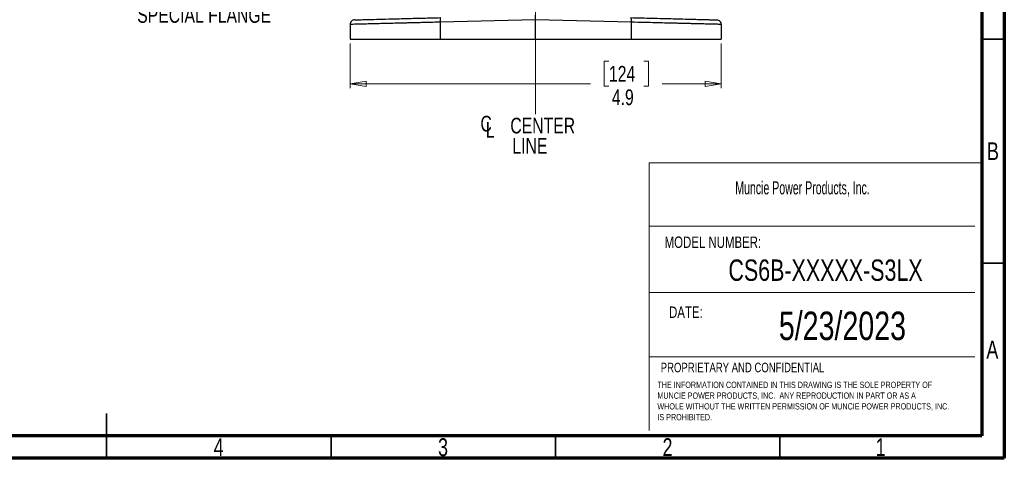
# Model space of a CAD drawing. Header units: inches. Extents: x 0.6 to 16.3, y 0.2 to 11.5.
# Tile 11 of 18: x 7.7 to 16.3, y 0.2 to 4. Entities that reach past the tile are written whole.
import ezdxf

# ---------------------------------------------------------------- set-up
doc = ezdxf.new("R2010")
doc.units = ezdxf.units.IN
doc.header["$MEASUREMENT"] = 0
doc.linetypes.add('CENTERX2', pattern=[0.8, 0.5, -0.1, 0.1, -0.1])
doc.styles.add('SLDTEXTSTYLE0', font='TXT', dxfattribs={"width": 0.75})
doc.styles.add('SLDTEXTSTYLE1', font='TXT', dxfattribs={"width": 0.605})
doc.dimstyles.new('SLDDIMSTYLE1', dxfattribs={"dimtxt": 0.137795, "dimasz": 0.14, "dimexe": 0, "dimexo": 0.0625, "dimgap": 0.034449, "dimtad": 0, "dimdec": 1, "dimlfac": 1.5, "dimrnd": 1e-09, "dimzin": 12, "dimdsep": 46, "dimtxsty": 'SLDTEXTSTYLE0', "dimblk1": 'CLOSED', "dimblk2": 'CLOSED', "dimsah": 1, "dimcen": 0.09, "dimadec": 0, "dimazin": 3, "dimtfac": 1, "dimtdec": 1, "dimtofl": 0, "dimtmove": 0, "dimatfit": 3, "dimldrblk": 'CLOSED', "dimfxl": 0, "dimfrac": 2, "dimtolj": 1, "dimtzin": 12, "dimarcsym": 0})

# ---------------------------------------------------------------- blocks, each defined once
blk = doc.blocks.new('SW_NOTE_0')
at = {"color": 0, "linetype": 'Continuous', "lineweight": 0, "char_height": 0.055, "attachment_point": 1, "style": 'SLDTEXTSTYLE0'}
for s, insert in [('THE INFORMATION CONTAINED IN THIS DRAWING IS THE SOLE PROPERTY OF', (0, 0.0709)), ('MUNCIE POWER PRODUCTS, INC.  ANY REPRODUCTION IN PART OR AS A', (0, -0.0235)), ('WHOLE WITHOUT THE WRITTEN PERMISSION OF MUNCIE POWER PRODUCTS, INC.', (0, -0.1178)), ('IS PROHIBITED.', (0, -0.2122))]:
    blk.add_mtext(s, dxfattribs=dict(at, insert=insert))
blk = doc.blocks.new('_Closed')
at = {"color": 0, "linetype": 'ByBlock', "lineweight": -2}
for p, q in [((-1, 0.166667), (0, 0)), ((-1, 0.166667), (-1, -0.166667)), ((0, 0), (-1, -0.166667)), ((0, 0), (-1, 0))]:
    blk.add_line(p, q, dxfattribs=at)
blk = doc.blocks.new('_D_11')
at = {"color": 7, "linetype": 'Continuous', "lineweight": 0}
for p, q in [((10.6007, 3.8388), (10.6007, 3.4451)), ((13.854, 3.8388), (13.854, 3.4451)), ((12.8708, 3.6829), (12.8288, 3.6829)), ((12.8288, 3.6829), (12.8288, 3.4642)), ((13.1762, 3.6829), (13.2182, 3.6829)), ((13.2182, 3.6829), (13.2182, 3.4642)), ((10.6007, 3.4844), (12.708, 3.4844)), ((12.8288, 3.4642), (12.8708, 3.4642)), ((13.2182, 3.4642), (13.1762, 3.4642)), ((13.854, 3.4844), (13.339, 3.4844))]:
    blk.add_line(p, q, dxfattribs=at)
at = {"color": 7, "linetype": 'Continuous', "lineweight": 18, "xscale": 0.14, "yscale": 0.14, "rotation": 180.0000000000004}
blk.add_blockref('_Closed', (10.6007, 3.4844, 0.475), dxfattribs=at)
at = {"color": 7, "linetype": 'Continuous', "lineweight": 18, "xscale": 0.14, "yscale": 0.14}
blk.add_blockref('_Closed', (13.854, 3.4844, 0.475), dxfattribs=at)
at = {"color": 7, "linetype": 'Continuous', "lineweight": 18, "char_height": 0.1378, "attachment_point": 1, "style": 'SLDTEXTSTYLE0'}
for s, insert in [('124', (12.8708, 3.6418)), ('4.9', (12.8962, 3.4356))]:
    blk.add_mtext(s, dxfattribs=dict(at, insert=insert))
blk = doc.blocks.new('SW_SYMBOL_MOD_CL')
at = {"color": 0, "linetype": 'Continuous', "lineweight": 0, "char_height": 30.8, "attachment_point": 5, "style": 'SLDTEXTSTYLE0'}
for s, insert in [('C', (15.7, 23.6)), ('L', (23.6, 11.8))]:
    blk.add_mtext(s, dxfattribs=dict(at, insert=insert))
blk = doc.blocks.new('SW_NOTE_0_1')
at = {"color": 0, "linetype": 'Continuous', "lineweight": 0, "xscale": 0.004470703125, "yscale": 0.004470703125, "zscale": 0.004470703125}
blk.add_blockref('SW_SYMBOL_MOD_CL', (0, 0.0191), dxfattribs=at)
at = {"color": 0, "linetype": 'Continuous', "lineweight": 0, "char_height": 0.1378, "attachment_point": 2, "style": 'SLDTEXTSTYLE0'}
for s, insert in [('CENTER', (0.5667, 0.1776)), ('LINE', (0.4541, -0.0005))]:
    blk.add_mtext(s, dxfattribs=dict(at, insert=insert))
blk = doc.blocks.new('SW_NOTE_0_2')
at = {"color": 0, "linetype": 'Continuous', "lineweight": 0, "char_height": 0.137795, "attachment_point": 1, "style": 'SLDTEXTSTYLE0'}
for s, insert in [('SAE "BB" 1"-15T SHAFT', (0.0208, 0.0696)), ('SPECIAL FLANGE', (0.0208, -0.1085))]:
    blk.add_mtext(s, dxfattribs=dict(at, insert=insert))

msp = doc.modelspace()

# ---------------------------------------------------------------- linework, layer by layer
at = {"color": 7, "linetype": 'Continuous', "lineweight": 70}
for p, q in [((16.3386, 11.4961), (16.3386, 0.1969)), ((16.1417, 11.2992), (16.1417, 0.3937)), ((16.1417, 0.3937), (0.7874, 0.3937)), ((16.3386, 0.1969), (0.5906, 0.1969))]:
    msp.add_line(p, q, dxfattribs=at)
at = {"color": 7, "linetype": 'CENTERX2', "lineweight": 18}
for p, q in [((12.2273, 3.2188), (12.2273, 9.4159)), ((12.2273, 4.6997), (12.2273, 3.2188))]:
    msp.add_line(p, q, dxfattribs=at)
at = {"color": 7, "linetype": 'Continuous', "lineweight": 25}
for p, q in [((10.6007, 4.0062), (10.6007, 3.8781)), ((12.2273, 4.0478), (11.3904, 4.0259)), ((11.3904, 4.0259), (11.3904, 3.8781)), ((13.0643, 4.0259), (12.2273, 4.0478)), ((12.2273, 3.8781), (12.2273, 4.0478)), ((13.0643, 4.0259), (13.0643, 3.8781)), ((13.854, 4.0062), (13.854, 3.8781)), ((10.6007, 3.8781), (11.3904, 3.8781)), ((11.3904, 3.8781), (12.2273, 3.8781)), ((12.2273, 3.8781), (13.0643, 3.8781)), ((13.0643, 3.8781), (13.854, 3.8781))]:
    msp.add_line(p, q, dxfattribs=at)
at = {"color": 7, "linetype": 'Continuous', "lineweight": 35}
for p, q in [((16.1417, 3.878), (16.3386, 3.878)), ((16.1417, 1.9094), (16.3386, 1.9094)), ((8.4646, 0.1969), (8.4646, 0.5906)), ((8.4646, 0.3937), (8.4646, 0.1969)), ((10.4331, 0.3937), (10.4331, 0.1969)), ((12.4016, 0.3937), (12.4016, 0.1969)), ((14.3701, 0.3937), (14.3701, 0.1969))]:
    msp.add_line(p, q, dxfattribs=at)
at = {"color": 7, "linetype": 'Continuous', "lineweight": 18}
for p, q in [((13.2228, 2.7905), (13.2228, 0.4424)), ((13.2228, 2.7905), (16.1381, 2.7905)), ((13.2228, 2.235), (16.0808, 2.235)), ((13.2228, 1.6539), (16.0808, 1.6539)), ((13.2228, 1.0878), (16.0808, 1.0878))]:
    msp.add_line(p, q, dxfattribs=at)
at = {"color": 7, "linetype": 'Continuous', "lineweight": 25}
for points, knots in [([(10.6396, 4.0462), (10.6424, 4.0463), (10.6479, 4.0464), (10.692, 4.0476), (10.7607, 4.0494), (10.854, 4.0518), (10.9681, 4.0548), (11.0988, 4.0583), (11.2415, 4.062), (11.3414, 4.0646), (11.3914, 4.0659)], [0, 0, 0, 0, 0.12498, 0.249964, 0.374949, 0.499947, 0.624948, 0.749961, 0.874973, 1, 1, 1, 1]), ([(12.2273, 4.0478), (12.2273, 4.0531), (12.2273, 4.0636), (12.2273, 4.0766), (12.2273, 4.0839), (12.2273, 4.0873), (12.2273, 4.0876), (12.2273, 4.0878)], [0, 0, 0, 0, 0.250714, 0.499136, 0.734643, 0.863714, 1, 1, 1, 1]), ([(13.0632, 4.0659), (13.0944, 4.0651), (13.1578, 4.0634), (13.252, 4.061), (13.3456, 4.0585), (13.4363, 4.0561), (13.5217, 4.0539), (13.5988, 4.0519), (13.666, 4.0501), (13.7215, 4.0487), (13.7642, 4.0476), (13.7939, 4.0468), (13.8118, 4.0463), (13.814, 4.0463), (13.815, 4.0462)], [0, 0, 0, 0, 0.0780321, 0.1583142, 0.2407101, 0.326281, 0.4127917, 0.5000535, 0.5873012, 0.6738003, 0.7593637, 0.8417273, 0.9219894, 1, 1, 1, 1]), ([(11.3904, 4.0259), (11.3691, 4.0254), (11.328, 4.0244), (11.2693, 4.0229), (11.2157, 4.0216), (11.1675, 4.0204), (11.1244, 4.0193), (11.0718, 4.018), (11.0107, 4.0165), (10.9431, 4.0148), (10.8827, 4.0133), (10.82, 4.0117), (10.7577, 4.0102), (10.7, 4.0087), (10.6551, 4.0076), (10.6236, 4.0068), (10.6042, 4.0063), (10.6018, 4.0063), (10.6007, 4.0062)], [0, 0, 0, 0, 0.0506363, 0.0976925, 0.1411684, 0.1810636, 0.2173778, 0.2501108, 0.3168163, 0.3807244, 0.4418347, 0.5001473, 0.5870069, 0.6724455, 0.7564635, 0.8390615, 0.9202401, 1, 1, 1, 1]), ([(13.854, 4.0062), (13.8513, 4.0063), (13.8459, 4.0065), (13.809, 4.0074), (13.7664, 4.0084), (13.7267, 4.0094), (13.6798, 4.0106), (13.6347, 4.0117), (13.5946, 4.0127), (13.5616, 4.0135), (13.5261, 4.0144), (13.488, 4.0154), (13.4474, 4.0164), (13.4042, 4.0175), (13.3489, 4.0188), (13.2752, 4.0207), (13.1769, 4.0231), (13.1037, 4.0249), (13.0643, 4.0259)], [0, 0, 0, 0, 0.120113, 0.243403, 0.306312, 0.370018, 0.434521, 0.499823, 0.533929, 0.569023, 0.605105, 0.642174, 0.680232, 0.719276, 0.759309, 0.825921, 0.906154, 1, 1, 1, 1])]:
    msp.add_open_spline(points, degree=3, knots=knots, dxfattribs=at)
for points in [[(11.3914, 4.0659), (11.3912, 4.0653), (11.3906, 4.0641), (11.3902, 4.0548), (11.3901, 4.0416), (11.3903, 4.0312), (11.3904, 4.0259)], [(13.0632, 4.0659), (13.0635, 4.0653), (13.064, 4.0641), (13.0644, 4.0548), (13.0646, 4.0416), (13.0644, 4.0312), (13.0643, 4.0259)], [(10.6396, 4.0462), (10.6345, 4.0455), (10.6242, 4.0441), (10.6114, 4.0348), (10.6024, 4.0217), (10.6012, 4.0114), (10.6007, 4.0062)], [(13.815, 4.0462), (13.8202, 4.0455), (13.8304, 4.0441), (13.8433, 4.0348), (13.8522, 4.0217), (13.8534, 4.0114), (13.854, 4.0062)]]:
    msp.add_open_spline(points, degree=3, dxfattribs=at)

# ---------------------------------------------------------------- block references
at = {"color": 7, "linetype": 'Continuous', "lineweight": 0}
for name, p in [('SW_NOTE_0_2', (8.7122, 4.2667)), ('SW_NOTE_0_1', (11.7233, 3.0093)), ('SW_NOTE_0', (13.2958, 0.7984))]:
    msp.add_blockref(name, p, dxfattribs=at)

# ---------------------------------------------------------------- texts
for s, insert, char_height, attachment_point, style in [('B', (16.239, 2.9714), 0.1562, 2, 'SLDTEXTSTYLE0'), ('Muncie Power Products, Inc.', (13.9788, 2.6289), 0.114583, 1, 'SLDTEXTSTYLE1'), ('MODEL NUMBER:', (13.3591, 2.1442), 0.1, 1, 'SLDTEXTSTYLE0'), ('CS6B-XXXXX-S3LX', (14.7705, 1.9425), 0.1875, 2, 'SLDTEXTSTYLE0'), ('DATE:', (13.398, 1.5299), 0.1, 1, 'SLDTEXTSTYLE0'), ('5/23/2023', (14.9188, 1.485), 0.25, 2, 'SLDTEXTSTYLE0'), ('A', (16.2338, 1.2292), 0.1562, 2, 'SLDTEXTSTYLE0'), ('PROPRIETARY AND CONFIDENTIAL', (13.3251, 1.036), 0.083333, 1, 'SLDTEXTSTYLE0'), ('4', (9.4472, 0.3729), 0.1562, 2, 'SLDTEXTSTYLE0'), ('3', (11.4157, 0.3729), 0.1562, 2, 'SLDTEXTSTYLE0'), ('2', (13.3843, 0.3729), 0.1562, 2, 'SLDTEXTSTYLE0'), ('1', (15.2543, 0.3729), 0.1562, 2, 'SLDTEXTSTYLE0')]:
    msp.add_mtext(s, dxfattribs=dict(at, insert=insert, char_height=char_height, attachment_point=attachment_point, style=style))

# ---------------------------------------------------------------- dimensions: what is measured, and where the dimension line sits
at = {"color": 7, "linetype": 'Continuous', "lineweight": 18}
dim = msp.add_linear_dim(base=(13.854, 3.4844), p1=(10.6007, 3.8781), p2=(13.854, 3.8781), dimstyle='SLDDIMSTYLE1', dxfattribs=at)
dim.commit()
dim.dimension.update_dxf_attribs({"geometry": '_D_11', "text_midpoint": (13.0235, 3.4844), "dimtype": 160})

doc.saveas('drawing.dxf')
